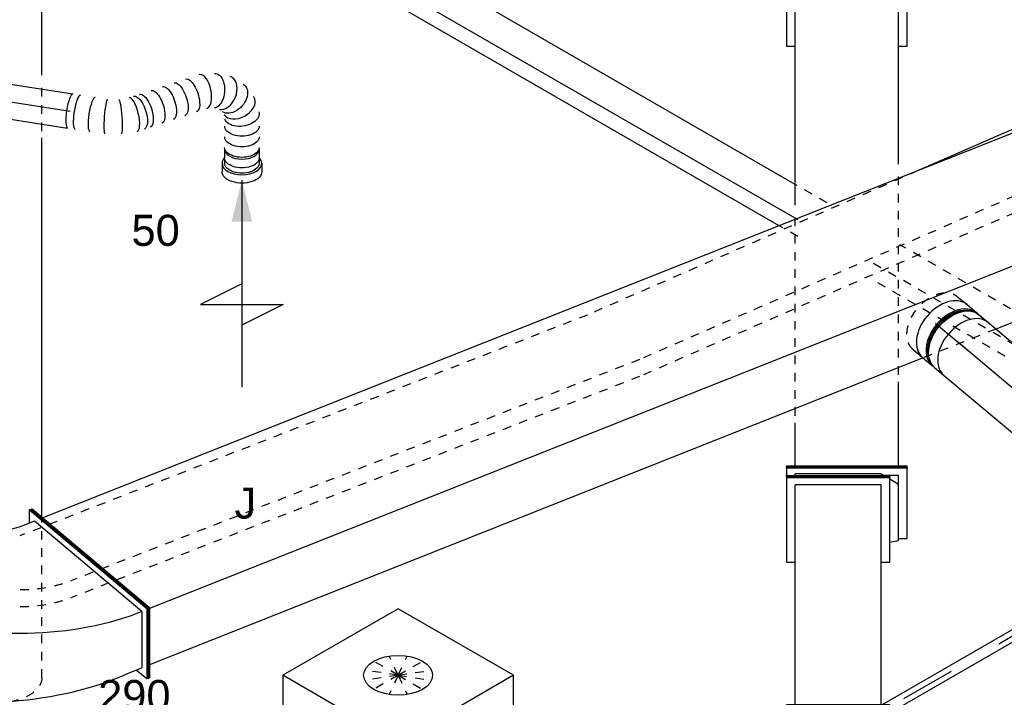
# Model space of a CAD drawing. Extents: x -238422 to 258194, y -34825 to 126331.
# Tile 52 of 239: x -37950 to -35096, y -31056 to -29092. Entities that reach past the tile are written whole.
import ezdxf
from ezdxf.enums import TextEntityAlignment as Align

# ---------------------------------------------------------------- set-up
doc = ezdxf.new("R2010")
doc.units = 0
doc.header["$LTSCALE"] = 50
doc.linetypes.add('CENTER2', pattern=[28.575, 19.05, -3.175, 3.175, -3.175])
doc.linetypes.add('STREEPJES', pattern=[0.1, 0.05, -0.05])
doc.layers.get('0').update_dxf_attribs({"linetype": 'CONTINUOUS'})
for name, color, linetype in [('EL6131--', 2, 'CONTINUOUS'), ('EM6131--', 1, 'CONTINUOUS'), ('lMcht aanvoer bestaand_PR', 1, 'CONTINUOUS'), ('lMcht retour bestaand_PR', 1, 'CONTINUOUS'), ('lucht aanvoer bestaand', 8, 'CONTINUOUS'), ('lucht aanvoer bestaand_HL', 1, 'CONTINUOUS'), ('lucht retour bestaand', 8, 'CONTINUOUS'), ('WL524---_D', 153, 'CONTINUOUS'), ('WL524---_HARTLIJN', 8, 'CONTINUOUS'), ('WL570---_RETOUR', 112, 'CONTINUOUS'), ('WL570---_RETOUR_HL', 8, 'CONTINUOUS'), ('WL570---_RETOUR_RST', 2, 'CONTINUOUS'), ('WL570---_TOEVOER_RST', 2, 'CONTINUOUS'), ('WL570---_TOEVOER_RST_HL', 1, 'CONTINUOUS'), ('WM570---_RETOUR_PR', 1, 'CONTINUOUS'), ('WM570---_RETOUR_RST_PR', 1, 'CONTINUOUS'), ('WM570---_TOEVOER_RST_PR', 1, 'CONTINUOUS')]:
    doc.layers.add(name, color=color, linetype=linetype)
doc.styles.add('BURO-018', font='ARIAL.TTF', dxfattribs={"height": 90})

# ---------------------------------------------------------------- blocks, each defined once
blk = doc.blocks.new('*U1466')
at = {"color": 8, "linetype": 'STREEPJES', "ltscale": 10}
for p, q in [((20.9, 16, -9736.3), (170.7, 16, -9736.3)), ((259.1, 16, -9736.3), (1046.3, 16, -9736.3)), ((1947.3, 16, -9736.3), (2156.2, 16, -9736.3)), ((2464.5, 16, -9736.3), (2669.1, 16, -9736.3)), ((20.9, -16, -9736.3), (170.1, -16, -9736.3)), ((256.3, -16, -9736.3), (1055.2, -16, -9736.3)), ((1958.9, -16, -9736.3), (2157.3, -16, -9736.3)), ((2330.4, -16, -9736.3), (2428.4, -16, -9736.3)), ((2503.4, -16, -9736.3), (2680.7, -16, -9736.3))]:
    blk.add_line(p, q, dxfattribs=at)
at = {"color": 0, "ltscale": 10}
for p, q in [((1046.3, 16, -9736.3), (1947.3, 16, -9736.3)), ((2156.2, 16, -9736.3), (2464.5, 16, -9736.3)), ((2669.1, 16, -9736.3), (2885.8, 16, -9736.3)), ((1055.2, -16, -9736.3), (1958.9, -16, -9736.3)), ((2157.3, -16, -9736.3), (2330.4, -16, -9736.3)), ((2428.4, -16, -9736.3), (2503.4, -16, -9736.3)), ((2680.7, -16, -9736.3), (2908.2, -16, -9736.3))]:
    blk.add_line(p, q, dxfattribs=at)
at = {"layer": 'WL524---_HARTLIJN', "linetype": 'CENTER2'}
blk.add_line((0, 0, -9736.3), (2908.2, 0, -9736.3), dxfattribs=at)
at = {"layer": 'WL524---_D', "color": 1, "style": 'BURO-018'}
blk.add_attdef('POSNR', text='', height=90, dxfattribs=at).set_placement((0, 0), align=Align.MIDDLE)
blk = doc.blocks.new('*U1473')
at = {"color": 8, "linetype": 'STREEPJES', "ltscale": 10}
for p, q in [((0, 125, -4102.3), (518.2, 125, -4102.3)), ((1622.9, 125, -4102.3), (1764.7, 125, -4102.3)), ((0, -125, -4102.3), (466.3, -125, -4102.3)), ((1584.2, -125, -4102.3), (1726, -125, -4102.3))]:
    blk.add_line(p, q, dxfattribs=at)
at = {"color": 0, "ltscale": 10}
for p, q in [((518.2, 125, -4102.3), (1602.9, 125, -4102.3)), ((1784.7, 125, -4102.3), (2059.4, 125, -4102.3)), ((2203.7, 125, -4102.3), (2857.7, 125, -4102.3)), ((466.3, -125, -4102.3), (1564.2, -125, -4102.3)), ((1746, -125, -4102.3), (2857.7, -125, -4102.3))]:
    blk.add_line(p, q, dxfattribs=at)
at = {"color": 8, "linetype": 'STREEPJES', "ltscale": 10, "extrusion": (-5.55112e-17, 1.11022e-16, -1)}
for start_param, end_param in [(1.590189, 3.141593), (0, 1.220229)]:
    blk.add_ellipse((0, 0, -4102.3), major_axis=(0, -125), ratio=0.57735, start_param=start_param, end_param=end_param, dxfattribs=at)
at = {"color": 0, "ltscale": 10}
for start_param, end_param in [(3.141593, 6.283185), (0, 3.141593)]:
    blk.add_ellipse((2857.7, 0, -4102.3), major_axis=(0, -125), ratio=0.57735, start_param=start_param, end_param=end_param, dxfattribs=at)
at = {"color": 0, "ltscale": 10, "extrusion": (-5.55112e-17, 1.11022e-16, -1)}
blk.add_ellipse((0, 0, -4102.3), major_axis=(0, -125), ratio=0.57735, start_param=1.220229, end_param=1.590189, dxfattribs=at)
at = {"layer": 'lucht aanvoer bestaand_HL', "linetype": 'CENTER2'}
blk.add_line((0, 0, -4102.3), (2857.7, 0, -4102.3), dxfattribs=at)
at = {"layer": 'lMcht aanvoer bestaand_PR', "color": 1, "style": 'BURO-018'}
blk.add_attdef('POSNR', text='', height=90, dxfattribs=at).set_placement((0, 0), align=Align.MIDDLE)
blk = doc.blocks.new('*U1479')
at = {"color": 0, "linetype": 'STREEPJES', "ltscale": 10}
for p, q in [((-39.9, 112, -6321.7), (1984.5, 112, -6321.7)), ((-59.5, 67.1, -6321.7), (1964.9, 67.1, -6321.7)), ((468.5, -112, -6321.7), (523, -112, -6321.7)), ((640.8, -112, -6321.7), (681.3, -112, -6321.7)), ((1018.1, -112, -6321.7), (2064.4, -112, -6321.7))]:
    blk.add_line(p, q, dxfattribs=at)
at = {"color": 0, "ltscale": 10}
for p, q in [((39.9, -112, -6321.7), (468.5, -112, -6321.7)), ((523, -112, -6321.7), (640.8, -112, -6321.7)), ((681.3, -112, -6321.7), (1018.1, -112, -6321.7))]:
    blk.add_line(p, q, dxfattribs=at)
at = {"layer": 'EM6131--', "color": 1, "style": 'BURO-018'}
blk.add_attdef('POSNR', text='', height=90, dxfattribs=at).set_placement((0, 0), align=Align.MIDDLE)
blk = doc.blocks.new('*U1664')
at = {"color": 0, "ltscale": 10}
blk.add_line((200.3, -29.1, -6456.2), (201, -28.8, -6456.2), dxfattribs=at)
at = {"color": 0, "ltscale": 10, "extrusion": (-3.90223e-17, -6.22082e-17, -1)}
for centre, major_axis, ratio, start_param, end_param in [((403.6, 121.9, -6456.2), (4.4, -50.1), 0.59215, 3.056054, 6.197647), ((339.4, 98, -6456.2), (-22.7, 44.5), 0.404898, 0, 3.141593), ((460.1, 109.2, -6456.2), (-27.5, -42.2), 0.698523, 3.012839, 6.154432), ((276.4, 65.9, -6456.2), (-22.7, 44.5), 0.404898, 0, 3.141593), ((307.9, 81.9, -6456.2), (-22.7, 44.5), 0.404898, 0, 3.141593), ((244.9, 49.8, -6456.2), (-22.7, 44.5), 0.404898, 0, 3.141593), ((197.6, 25.7, -6456.2), (-22.7, 44.5), 0.404898, 0, 3.141593), ((213.4, 33.7, -6456.2), (-22.7, 44.5), 0.404898, 0, 3.141593), ((493.6, 63.3, -6456.2), (48, 15.2), 0.621744, 6.188001, 9.329594), ((106.2, 0, -6456.2), (-3.8, 50), 0.107506, 3.133376, 6.274968), ((145, 6, -6456.2), (11.4, -48.8), 0.104946, 3.14961, 6.291202), ((498.4, 32.3, -6456.2), (49.4, 7.6), 0.57735, 0, 3.141593), ((503.1, 2, -6456.2), (49.4, 7.6), 0.57735, 0, 3.141593), ((507.7, -28.3, -6456.2), (49.4, 7.6), 0.57735, 0, 3.141593), ((512.4, -58.5, -6456.2), (49.4, 7.6), 0.57735, 0, 3.141593), ((514.8, -73.6, -6456.2), (49.4, 7.6), 0.57735, 0, 3.141593)]:
    blk.add_ellipse(centre, major_axis=major_axis, ratio=ratio, start_param=start_param, end_param=end_param, dxfattribs=at)
at = {"color": 0, "ltscale": 10}
for centre, major_axis, ratio, start_param, end_param in [((371.2, 114.3, -6456.2), (-17.3, 47.2), 0.475536, 6.225698, 6.340672), ((371.2, 114.3, -6456.2), (-17.3, 47.2), 0.475536, 3.19908, 6.225698), ((433.9, 120.2, -6456.2), (11.3, 49.1), 0.667859, 3.255103, 6.169675), ((433.9, 120.2, -6456.2), (11.3, 49.1), 0.667859, 6.169675, 6.396695), ((480.5, 89.9, -6456.2), (-40.6, -29.9), 0.682972, 0.120655, 3.020938), ((480.5, 89.9, -6456.2), (-40.6, -29.9), 0.682972, 3.020938, 3.262248), ((181.6, 17.5, -6456.2), (-19, 46.4), 0.310162, 3.16753, 6.257248), ((0, 0, -6456.2), (0, -50), 0.211325, 3.141593, 6.283185), ((21.8, 0, -6456.2), (0, -50), 0.211325, 3.141593, 6.283185), ((65.3, 0, -6456.2), (0, -50), 0.211325, 3.141593, 6.283185)]:
    blk.add_ellipse(centre, major_axis=major_axis, ratio=ratio, start_param=start_param, end_param=end_param, dxfattribs=at)
at = {"layer": 'lMcht aanvoer bestaand_PR', "color": 1, "style": 'BURO-018'}
blk.add_attdef('POSNR', text='', height=90, dxfattribs=at).set_placement((0, 0), align=Align.MIDDLE)
blk = doc.blocks.new('*U1665')
at = {"color": 0, "ltscale": 10}
for p, q in [((0, 50, -6360.5), (442.4, 50, -6360.5)), ((0, -50, -6360.5), (442.4, -50, -6360.5))]:
    blk.add_line(p, q, dxfattribs=at)
at = {"color": 0, "ltscale": 10, "extrusion": (-5.14476e-17, -2.32645e-16, -1)}
blk.add_ellipse((0, 0, -6360.5), major_axis=(0, -50), ratio=0.211325, start_param=0, end_param=3.141593, dxfattribs=at)
at = {"color": 0, "ltscale": 10}
blk.add_ellipse((442.4, 0, -6360.5), major_axis=(0, -50), ratio=0.211325, start_param=3.141593, end_param=6.283185, dxfattribs=at)
at = {"layer": 'lucht aanvoer bestaand_HL', "linetype": 'CENTER2'}
blk.add_line((0, 0, -6360.5), (442.4, 0, -6360.5), dxfattribs=at)
at = {"layer": 'lMcht aanvoer bestaand_PR', "color": 1, "style": 'BURO-018'}
blk.add_attdef('POSNR', text='', height=90, dxfattribs=at).set_placement((0, 0), align=Align.MIDDLE)
blk = doc.blocks.new('*U1668')
at = {"ltscale": 10}
blk.add_hatch(color=0, dxfattribs=at).paths.add_polyline_path([(49, 0), (169, 30), (169, -30)])
at = {"color": 0, "ltscale": 10}
for p, q in [((409, -120, -6150.8), (409, 120, -6150.8)), ((409, 120, -6150.8), (469, 0, -6150.8)), ((0, 57.5, -6150.8), (24.5, 57.5, -6150.8)), ((-40.8, 50, -6150.8), (0, 50, -6150.8)), ((49, 0, -6150.8), (649, 0, -6150.8)), ((349, 0, -6150.8), (409, -120, -6150.8)), ((-40.8, -50, -6150.8), (0, -50, -6150.8)), ((0, -57.5, -6150.8), (24.5, -57.5, -6150.8))]:
    blk.add_line(p, q, dxfattribs=at)
for centre, major_axis, start_param, end_param in [((0, 0, -6150.8), (0, 57.5), 0, 0.516475), ((0, 0, -6150.8), (0, 57.5), 3.141593, 6.283185), ((-40.8, 0, -6150.8), (0, 50), 3.141593, 6.283185), ((0, 0, -6150.8), (0, 57.5), 2.625118, 3.141593)]:
    blk.add_ellipse(centre, major_axis=major_axis, ratio=0.57735, start_param=start_param, end_param=end_param, dxfattribs=at)
at = {"color": 0, "ltscale": 10, "extrusion": (5.55112e-17, -1.11022e-16, -1)}
for centre, major_axis in [((24.5, 0, -6150.8), (0, 57.5)), ((0, 0, -6150.8), (0, 50))]:
    blk.add_ellipse(centre, major_axis=major_axis, ratio=0.57735, start_param=0, end_param=3.141593, dxfattribs=at)
at = {"layer": 'WL570---_RETOUR_RST', "color": 1, "style": 'BURO-018'}
for tag in ['MC', 'Q']:
    blk.add_attdef(tag, text='', height=90, dxfattribs=at).set_placement((0, 0), align=Align.MIDDLE)
at = {"layer": 'WM570---_RETOUR_RST_PR', "color": 1, "style": 'BURO-018'}
blk.add_attdef('POSNR', text='', height=90, dxfattribs=at).set_placement((0, 0), align=Align.MIDDLE)
blk = doc.blocks.new('*U1817')
at = {"color": 0, "ltscale": 10}
for p, q in [((-225.4, 278.6, -9050.5), (-337.6, 84.2, -9050.5)), ((160.8, 278.6, -9050.5), (-225.4, 278.6, -9050.5)), ((-32.3, -55.9, -9050.5), (-225.4, 278.6, -9050.5)), ((354, -55.9, -9050.5), (160.8, 278.6, -9050.5)), ((-329, 99, -9050.5), (-363.3, 99, -9050.5)), ((-48, -83.1, -9050.5), (-32.3, -55.9, -9050.5)), ((354, -55.9, -9050.5), (-32.3, -55.9, -9050.5)), ((245.8, -243.2, -9050.5), (354, -55.9, -9050.5)), ((267.4, -265.1, -9050.5), (250.3, -235.5, -9050.5))]:
    blk.add_line(p, q, dxfattribs=at)
at = {"color": 8, "linetype": 'STREEPJES', "ltscale": 10}
for p, q in [((64.3, 111.4, -9050.5), (-11.9, 172.6, -9050.5)), ((64.3, 111.4, -9050.5), (23.5, 182.1, -9050.5)), ((64.3, 111.4, -9050.5), (69.8, 172.6, -9050.5)), ((64.3, 111.4, -9050.5), (-26.8, 146.7, -9050.5)), ((64.3, 111.4, -9050.5), (114.6, 146.7, -9050.5)), ((-430.7, 95.5, -9050.5), (-428.7, 99, -9050.5)), ((-430.7, 95.5, -9050.5), (-187.8, -325.3, -9050.5)), ((-363.3, 99, -9050.5), (-428.7, 99, -9050.5)), ((-428.7, 99, -9050.5), (-185.8, -321.7, -9050.5)), ((64.3, 111.4, -9050.5), (-17.4, 111.4, -9050.5)), ((64.3, 111.4, -9050.5), (14, 76, -9050.5)), ((64.3, 111.4, -9050.5), (58.8, 50.1, -9050.5)), ((64.3, 111.4, -9050.5), (105.1, 40.7, -9050.5)), ((64.3, 111.4, -9050.5), (140.5, 50.1, -9050.5)), ((64.3, 111.4, -9050.5), (155.4, 76, -9050.5)), ((64.3, 111.4, -9050.5), (145.9, 111.4, -9050.5)), ((-337.6, 84.2, -9050.5), (-345.8, 70, -9050.5)), ((-345.8, 70, -9050.5), (-152.7, -264.5, -9050.5)), ((-152.7, -264.5, -9050.5), (-48, -83.1, -9050.5)), ((233.5, -264.5, -9050.5), (245.8, -243.2, -9050.5)), ((-152.7, -264.5, -9050.5), (233.5, -264.5, -9050.5)), ((300.1, -321.7, -9050.5), (267.4, -265.1, -9050.5)), ((-185.8, -321.7, -9050.5), (-187.8, -325.3, -9050.5)), ((-187.8, -325.3, -9050.5), (298, -325.3, -9050.5)), ((-185.8, -321.7, -9050.5), (300.1, -321.7, -9050.5)), ((298, -325.3, -9050.5), (300.1, -321.7, -9050.5))]:
    blk.add_line(p, q, dxfattribs=at)
at = {"color": 0, "ltscale": 10}
blk.add_ellipse((64.3, 111.4, -9050.5), major_axis=(86.6, -50), ratio=0.57735, dxfattribs=at)
at = {"layer": 'WL570---_TOEVOER_RST_HL', "linetype": 'CENTER2'}
blk.add_circle((0, 0, -9050.5), 0.075, dxfattribs=at)
at = {"layer": 'WL570---_TOEVOER_RST', "color": 1, "style": 'BURO-018'}
for tag in ['MC', 'Q']:
    blk.add_attdef(tag, text='', height=90, dxfattribs=at).set_placement((0, 0), align=Align.MIDDLE)
at = {"layer": 'WM570---_TOEVOER_RST_PR', "color": 1, "style": 'BURO-018'}
blk.add_attdef('POSNR', text='', height=90, dxfattribs=at).set_placement((0, 0), align=Align.MIDDLE)
blk = doc.blocks.new('*U1822')
at = {"color": 0, "ltscale": 10}
for p, q in [((-320.7, 100.5, -9047.6), (-245.4, 290.2, -9047.6)), ((-316.2, 100.5, -9047.6), (-241, 290.2, -9047.6)), ((-245.4, 290.2, -9047.6), (-241, 290.2, -9047.6)), ((-241, 290.2, -9047.6), (-222, 255, -9047.6)), ((-299.9, 103.2, -9047.6), (-239.7, 255, -9047.6)), ((-199.8, 255, -9047.6), (-239.7, 255, -9047.6)), ((-179.2, 255.6, -9047.6), (-199.8, 255, -9047.6)), ((-158.3, 255.8, -9047.6), (-179.2, 255.6, -9047.6)), ((-137.2, 255.5, -9047.6), (-158.3, 255.8, -9047.6)), ((-115.9, 254.6, -9047.6), (-137.2, 255.5, -9047.6)), ((-94.4, 253.3, -9047.6), (-115.9, 254.6, -9047.6)), ((-72.8, 251.4, -9047.6), (-94.4, 253.3, -9047.6)), ((-51, 249, -9047.6), (-72.8, 251.4, -9047.6)), ((-29.1, 246.1, -9047.6), (-51, 249, -9047.6)), ((-7.2, 242.8, -9047.6), (-29.1, 246.1, -9047.6)), ((14.8, 238.9, -9047.6), (-7.2, 242.8, -9047.6)), ((36.8, 234.6, -9047.6), (14.8, 238.9, -9047.6)), ((58.8, 229.7, -9047.6), (36.8, 234.6, -9047.6)), ((80.8, 224.5, -9047.6), (58.8, 229.7, -9047.6)), ((102.7, 218.7, -9047.6), (80.8, 224.5, -9047.6)), ((124.6, 212.5, -9047.6), (102.7, 218.7, -9047.6)), ((143.8, 206.9, -9047.6), (124.6, 212.5, -9047.6)), ((163, 201.4, -9047.6), (143.8, 206.9, -9047.6)), ((182.3, 195.8, -9047.6), (163, 201.4, -9047.6)), ((183.9, -24.6, -9047.6), (274.2, 203.1, -9047.6)), ((188.7, -26.2, -9047.6), (279, 201.5, -9047.6)), ((279, 201.5, -9047.6), (274.2, 203.1, -9047.6)), ((201.5, 190.2, -9047.6), (182.3, 195.8, -9047.6)), ((220.8, 184.7, -9047.6), (201.5, 190.2, -9047.6)), ((220.8, 184.7, -9047.6), (261.4, 170.7, -9047.6)), ((-320.7, 100.5, -9047.6), (-316.2, 100.5, -9047.6)), ((-110.1, -290.2, -9047.6), (-320.7, 100.5, -9047.6)), ((-105.7, -290.2, -9047.6), (-316.2, 100.5, -9047.6)), ((-299.9, 103.2, -9047.6), (-260, 103.2, -9047.6)), ((-299.9, 103.2, -9047.6), (-106.9, -255, -9047.6)), ((-260, 103.2, -9047.6), (-240.2, 101.9, -9047.6)), ((-240.2, 101.9, -9047.6), (-220, 100.2, -9047.6)), ((-220, 100.2, -9047.6), (-199.7, 98, -9047.6)), ((-199.7, 98, -9047.6), (-179.1, 95.2, -9047.6)), ((-179.1, 95.2, -9047.6), (-158.4, 92, -9047.6)), ((-158.4, 92, -9047.6), (-137.5, 88.2, -9047.6)), ((-137.5, 88.2, -9047.6), (-116.5, 83.9, -9047.6)), ((-116.5, 83.9, -9047.6), (-95.3, 79.2, -9047.6)), ((-95.3, 79.2, -9047.6), (-74.1, 73.9, -9047.6)), ((-74.1, 73.9, -9047.6), (-52.9, 68.1, -9047.6)), ((-52.9, 68.1, -9047.6), (-31.6, 61.9, -9047.6)), ((-31.6, 61.9, -9047.6), (-10.4, 55.2, -9047.6)), ((-10.4, 55.2, -9047.6), (10.8, 48, -9047.6)), ((10.8, 48, -9047.6), (32, 40.3, -9047.6)), ((32, 40.3, -9047.6), (53.1, 32.2, -9047.6)), ((53.1, 32.2, -9047.6), (71.6, 24.8, -9047.6)), ((71.6, 24.8, -9047.6), (90, 17.3, -9047.6)), ((90, 17.3, -9047.6), (108.5, 9.8, -9047.6)), ((108.5, 9.8, -9047.6), (127, 2.4, -9047.6)), ((127, 2.4, -9047.6), (145.5, -5.1, -9047.6)), ((107.2, -334.7, -9047.6), (183.9, -24.6, -9047.6)), ((111.9, -336.4, -9047.6), (188.7, -26.2, -9047.6)), ((122.9, -303.3, -9047.6), (192.7, -21.4, -9047.6)), ((186.1, -19.1, -9047.6), (145.5, -5.1, -9047.6)), ((188.7, -26.2, -9047.6), (183.9, -24.6, -9047.6)), ((-106.9, -255, -9047.6), (-59.4, -255, -9047.6)), ((-91.7, -255, -9047.6), (-105.7, -290.2, -9047.6)), ((-59.4, -255, -9047.6), (-52.1, -255.9, -9047.6)), ((-52.1, -255.9, -9047.6), (-44.8, -256.9, -9047.6)), ((-44.8, -256.9, -9047.6), (-37.5, -257.8, -9047.6)), ((-37.5, -257.8, -9047.6), (-30.2, -258.7, -9047.6)), ((-30.2, -258.7, -9047.6), (-22.8, -259.7, -9047.6)), ((-22.8, -259.7, -9047.6), (-15.5, -260.6, -9047.6)), ((-15.5, -260.6, -9047.6), (-8.2, -261.6, -9047.6)), ((-8.2, -261.6, -9047.6), (-0.9, -262.5, -9047.6)), ((-0.9, -262.5, -9047.6), (6.4, -263.5, -9047.6)), ((6, -264.4, -9047.6), (12.6, -265.5, -9047.6)), ((12.6, -265.5, -9047.6), (19.4, -266.9, -9047.6)), ((19.4, -266.9, -9047.6), (26.3, -268.5, -9047.6)), ((26.3, -268.5, -9047.6), (33.3, -270.4, -9047.6)), ((33.3, -270.4, -9047.6), (40.3, -272.5, -9047.6)), ((40.3, -272.5, -9047.6), (47.4, -274.9, -9047.6)), ((47.4, -274.9, -9047.6), (54.5, -277.6, -9047.6)), ((54.5, -277.6, -9047.6), (61.6, -280.5, -9047.6)), ((61.6, -280.5, -9047.6), (68.7, -283.6, -9047.6)), ((68.7, -283.6, -9047.6), (75.8, -287, -9047.6)), ((-110.1, -290.2, -9047.6), (-105.7, -290.2, -9047.6)), ((115.6, -300.8, -9047.6), (75.8, -287, -9047.6)), ((111.9, -336.4, -9047.6), (107.2, -334.7, -9047.6)), ((119.5, -317.4, -9047.6), (111.9, -336.4, -9047.6))]:
    blk.add_line(p, q, dxfattribs=at)
at = {"color": 8, "linetype": 'STREEPJES', "ltscale": 10}
for p, q in [((279, 201.5, -9047.6), (202.2, -108.7, -9047.6)), ((267.9, 168.4, -9047.6), (192.7, -21.4, -9047.6)), ((198.2, -113.5, -9047.6), (267.9, 168.4, -9047.6)), ((202.2, -108.7, -9047.6), (119.5, -317.4, -9047.6)), ((198.2, -113.5, -9047.6), (122.9, -303.3, -9047.6))]:
    blk.add_line(p, q, dxfattribs=at)
at = {"layer": 'lMcht retour bestaand_PR', "color": 1, "style": 'BURO-018'}
blk.add_attdef('POSNR', text='', height=90, dxfattribs=at).set_placement((0, 0), align=Align.MIDDLE)
blk = doc.blocks.new('*U1823')
at = {"color": 0, "ltscale": 10}
for p, q in [((2969.9, 100.5, -7329.7), (3045.2, 290.2, -7329.7)), ((2974.4, 100.5, -7329.7), (3049.6, 290.2, -7329.7)), ((3049.6, 290.2, -7329.7), (3045.2, 290.2, -7329.7)), ((-62, 255, -7329.7), (392.2, 255, -7329.7)), ((619.4, 255, -7329.7), (3031.2, 255, -7329.7)), ((-122.2, 103.2, -7329.7), (2971, 103.2, -7329.7)), ((2974.4, 100.5, -7329.7), (2969.9, 100.5, -7329.7)), ((3180.5, -290.2, -7329.7), (2969.9, 100.5, -7329.7)), ((3184.9, -290.2, -7329.7), (2974.4, 100.5, -7329.7)), ((86.1, -255, -7329.7), (3161.5, -255, -7329.7)), ((3184.9, -290.2, -7329.7), (3180.5, -290.2, -7329.7))]:
    blk.add_line(p, q, dxfattribs=at)
at = {"color": 8, "linetype": 'STREEPJES', "ltscale": 10}
blk.add_line((392.2, 255, -7329.7), (619.4, 255, -7329.7), dxfattribs=at)
at = {"layer": 'lMcht retour bestaand_PR', "color": 1, "style": 'BURO-018'}
blk.add_attdef('POSNR', text='', height=90, dxfattribs=at).set_placement((0, 0), align=Align.MIDDLE)
blk = doc.blocks.new('*U1863')
at = {"color": 0, "ltscale": 10}
for p, q in [((122.5, 150, -9543.9), (125.4, 150, -9543.9)), ((122.5, -150, -9543.9), (122.5, 150, -9543.9)), ((125.4, -150, -9543.9), (125.4, 150, -9543.9)), ((783.6, 150, -9543.9), (538.7, 150, -9543.9)), ((538.7, 150, -9543.9), (538.7, 125, -9543.9)), ((786.5, 150, -9543.9), (783.6, 150, -9543.9)), ((783.6, -150, -9543.9), (783.6, 150, -9543.9)), ((786.5, -150, -9543.9), (786.5, 150, -9543.9)), ((125.4, 125, -9543.9), (763.2, 125, -9543.9)), ((763.2, -125, -9543.9), (763.2, 125, -9543.9)), ((125.4, -125, -9543.9), (763.2, -125, -9543.9)), ((538.7, -125, -9543.9), (538.7, -150, -9543.9)), ((122.5, -150, -9543.9), (125.4, -150, -9543.9)), ((538.7, -150, -9543.9), (783.6, -150, -9543.9)), ((786.5, -150, -9543.9), (783.6, -150, -9543.9))]:
    blk.add_line(p, q, dxfattribs=at)
at = {"layer": 'lMcht aanvoer bestaand_PR', "color": 1, "style": 'BURO-018'}
blk.add_attdef('POSNR', text='', height=90, dxfattribs=at).set_placement((0, 0), align=Align.MIDDLE)
blk = doc.blocks.new('*U1875')
at = {"color": 0, "ltscale": 10}
for p, q in [((-89.4, 150, -8305.2), (-86.5, 150, -8305.2)), ((-89.4, -150, -8305.2), (-89.4, 150, -8305.2)), ((-86.5, -150, -8305.2), (-86.5, 150, -8305.2)), ((-64.1, 150, -8305.2), (-86.5, 150, -8305.2)), ((-61.2, 150, -8305.2), (-64.1, 150, -8305.2)), ((-64.1, -200, -8305.2), (-64.1, 150, -8305.2)), ((-61.2, -200, -8305.2), (-61.2, 150, -8305.2)), ((-86.5, 125, -8305.2), (-80.9, 125, -8305.2)), ((-80.9, -125, -8305.2), (-80.9, 125, -8305.2)), ((-80.9, -125, -8305.2), (-86.5, -125, -8305.2)), ((-80.9, -125, -8305.2), (-86.5, -134.4, -8305.2)), ((-84.5, -131.1, -8305.2), (-84.5, -175, -8305.2)), ((-279.4, -150, -8305.2), (-273.8, -175, -8305.2)), ((-95.7, -150, -8305.2), (-110.5, -175, -8305.2)), ((-89.4, -150, -8305.2), (-86.5, -150, -8305.2)), ((-273.8, -175, -8305.2), (-110.5, -175, -8305.2)), ((-268.2, -175, -8305.2), (-268.2, -200, -8305.2)), ((-110.5, -175, -8305.2), (-84.5, -175, -8305.2)), ((-268.2, -200, -8305.2), (-64.1, -200, -8305.2)), ((-61.2, -200, -8305.2), (-64.1, -200, -8305.2))]:
    blk.add_line(p, q, dxfattribs=at)
at = {"layer": 'lMcht aanvoer bestaand_PR', "color": 1, "style": 'BURO-018'}
blk.add_attdef('POSNR', text='', height=90, dxfattribs=at).set_placement((0, 0), align=Align.MIDDLE)
blk = doc.blocks.new('*U1876')
at = {"color": 0, "ltscale": 10}
for p, q in [((102.1, 175, -8189.7), (104.9, 175, -8189.7)), ((102.1, -175, -8189.7), (102.1, 175, -8189.7)), ((104.9, -175, -8189.7), (104.9, 175, -8189.7)), ((1526.2, 175, -8189.7), (1322.1, 175, -8189.7)), ((1322.1, 175, -8189.7), (1322.1, 150, -8189.7)), ((1529.1, 175, -8189.7), (1526.2, 175, -8189.7)), ((1526.2, -175, -8189.7), (1526.2, 175, -8189.7)), ((1529.1, -175, -8189.7), (1529.1, 175, -8189.7)), ((104.9, 150, -8189.7), (230.2, 150, -8189.7)), ((860.6, 150, -8189.7), (1505.8, 150, -8189.7)), ((1505.8, -150, -8189.7), (1505.8, 150, -8189.7)), ((104.9, -150, -8189.7), (349.2, -150, -8189.7)), ((979.6, -150, -8189.7), (1505.8, -150, -8189.7)), ((1322.1, -150, -8189.7), (1322.1, -175, -8189.7)), ((102.1, -175, -8189.7), (104.9, -175, -8189.7)), ((1322.1, -175, -8189.7), (1526.2, -175, -8189.7)), ((1529.1, -175, -8189.7), (1526.2, -175, -8189.7))]:
    blk.add_line(p, q, dxfattribs=at)
at = {"color": 8, "linetype": 'STREEPJES', "ltscale": 10}
for p, q in [((250.2, 150, -8189.7), (840.6, 150, -8189.7)), ((369.2, -150, -8189.7), (959.6, -150, -8189.7))]:
    blk.add_line(p, q, dxfattribs=at)
at = {"layer": 'lMcht aanvoer bestaand_PR', "color": 1, "style": 'BURO-018'}
blk.add_attdef('POSNR', text='', height=90, dxfattribs=at).set_placement((0, 0), align=Align.MIDDLE)
blk = doc.blocks.new('*U2013')
at = {"color": 0, "ltscale": 10}
for p, q in [((0, 100, -7919.8), (643.3, 100, -7919.8)), ((716.2, 100, -7919.8), (871.4, 100, -7919.8)), ((0, -100, -7919.8), (871.4, -100, -7919.8))]:
    blk.add_line(p, q, dxfattribs=at)
at = {"color": 0, "ltscale": 10, "extrusion": (-4.487e-17, -2.55255e-16, -1)}
blk.add_ellipse((0, 0, -7919.8), major_axis=(0, -100), ratio=0.673008, start_param=0, end_param=3.141593, dxfattribs=at)
at = {"color": 0, "ltscale": 10}
for start_param, end_param in [(3.141593, 6.283185), (2.926338, 3.141593), (0, 0.215255)]:
    blk.add_ellipse((871.4, 0, -7919.8), major_axis=(0, -100), ratio=0.673008, start_param=start_param, end_param=end_param, dxfattribs=at)
at = {"layer": 'WL570---_RETOUR_HL', "linetype": 'CENTER2'}
blk.add_line((0, 0, -7919.8), (871.4, 0, -7919.8), dxfattribs=at)
at = {"layer": 'WM570---_RETOUR_PR', "color": 1, "style": 'BURO-018'}
blk.add_attdef('POSNR', text='', height=90, dxfattribs=at).set_placement((0, 0), align=Align.MIDDLE)
blk = doc.blocks.new('*U2020')
at = {"color": 0, "ltscale": 10}
for p, q in [((-40.3, 100, -7914.5), (-3.7, 100, -7914.5)), ((3.7, 100, -7914.5), (40.3, 100, -7914.5)), ((-40.3, -100, -7914.5), (-3.7, -100, -7914.5)), ((3.7, -100, -7914.5), (40.3, -100, -7914.5))]:
    blk.add_line(p, q, dxfattribs=at)
for centre, major_axis, start_param, end_param in [((-40.3, 0, -7914.5), (0, -100), 3.141593, 6.283185), ((-3.7, 0, -7914.5), (0, -100), 3.141593, 6.338163), ((-3.7, 0, -7914.5), (0, -95), 3.56305, 5.861728), ((3.7, 0, -7914.5), (0, -100), 3.141593, 6.283185), ((40.3, 0, -7914.5), (0, -100), 3.141593, 6.283185), ((-3.7, 0, -7914.5), (0, -100), 3.086615, 3.138451)]:
    blk.add_ellipse(centre, major_axis=major_axis, ratio=0.673008, start_param=start_param, end_param=end_param, dxfattribs=at)
at = {"layer": 'WL570---_RETOUR_HL', "linetype": 'CENTER2'}
blk.add_line((-40.3, 0, -7914.5), (40.3, 0, -7914.5), dxfattribs=at)
at = {"layer": 'WM570---_RETOUR_PR', "color": 1, "style": 'BURO-018'}
blk.add_attdef('POSNR', text='', height=90, dxfattribs=at).set_placement((0, 0), align=Align.MIDDLE)
blk = doc.blocks.new('*U2021')
at = {"color": 0, "ltscale": 10}
for p, q in [((0, 100, -7845.2), (35.9, 100, -7845.2)), ((51.5, 95, -7845.2), (58.9, 95, -7845.2)), ((56.9, 95, -7845.2), (54.2, 96.2, -7845.2)), ((0, -100, -7845.2), (35.9, -100, -7845.2)), ((51.5, -95, -7845.2), (58.9, -95, -7845.2)), ((54.2, -96.2, -7845.2), (56.9, -95, -7845.2))]:
    blk.add_line(p, q, dxfattribs=at)
at = {"color": 8, "linetype": 'STREEPJES', "ltscale": 10, "extrusion": (-5.49667e-17, -1.18713e-16, -1)}
blk.add_ellipse((0, 0, -7845.2), major_axis=(0, -100), ratio=0.673008, start_param=0, end_param=3.141593, dxfattribs=at)
at = {"color": 0, "ltscale": 10}
for centre, major_axis, start_param, end_param in [((35.9, 0, -7845.2), (0, -100), 3.141593, 6.283185), ((72.5, 0, -7845.2), (0, -95), 3.56305, 5.861728)]:
    blk.add_ellipse(centre, major_axis=major_axis, ratio=0.673008, start_param=start_param, end_param=end_param, dxfattribs=at)
at = {"layer": 'WL570---_RETOUR_HL', "linetype": 'CENTER2'}
blk.add_line((0, 0, -7845.2), (35.9, 0, -7845.2), dxfattribs=at)
at = {"layer": 'WM570---_RETOUR_PR', "color": 1, "style": 'BURO-018'}
blk.add_attdef('POSNR', text='', height=90, dxfattribs=at).set_placement((0, 0), align=Align.MIDDLE)
blk = doc.blocks.new('*U2053')
at = {"color": 0, "linetype": 'STREEPJES', "ltscale": 10}
for p, q in [((-38, 110.4, -7470.3), (1727.3, 110.4, -7470.3)), ((-55.8, 64.8, -7470.3), (1709.6, 64.8, -7470.3)), ((38, -110.4, -7470.3), (1803.3, -110.4, -7470.3))]:
    blk.add_line(p, q, dxfattribs=at)
at = {"layer": 'EM6131--', "color": 1, "style": 'BURO-018'}
blk.add_attdef('POSNR', text='', height=90, dxfattribs=at).set_placement((0, 0), align=Align.MIDDLE)
blk = doc.blocks.new('*U2054')
at = {"color": 0, "linetype": 'STREEPJES', "ltscale": 10}
for centre in [(-48, 116.7, -8426.5), (-23.5, 74.2, -8426.5)]:
    blk.add_ellipse(centre, major_axis=(233.8, 135), ratio=0.57735, start_param=3.926991, end_param=5.305801, dxfattribs=at)
at = {"layer": 'EM6131--', "color": 1, "style": 'BURO-018'}
blk.add_attdef('POSNR', text='', height=90, dxfattribs=at).set_placement((0, 0), align=Align.MIDDLE)
blk = doc.blocks.new('*U2059')
at = {"color": 0, "linetype": 'STREEPJES', "ltscale": 10}
for p, q in [((12.2, 63.6, -6953.7), (75, 63.6, -6953.7)), ((36.7, 21.2, -6953.7), (45.8, 21.2, -6953.7)), ((-12.2, -63.6, -6953.7), (94.8, -63.6, -6953.7))]:
    blk.add_line(p, q, dxfattribs=at)
at = {"color": 0, "ltscale": 10}
for p, q in [((75, 63.6, -6953.7), (2542.1, 63.6, -6953.7)), ((45.8, 21.2, -6953.7), (2566.6, 21.2, -6953.7)), ((94.8, -63.6, -6953.7), (2615.6, -63.6, -6953.7))]:
    blk.add_line(p, q, dxfattribs=at)
at = {"layer": 'EM6131--', "color": 1, "style": 'BURO-018'}
blk.add_attdef('POSNR', text='', height=90, dxfattribs=at).set_placement((0, 0), align=Align.MIDDLE)
blk = doc.blocks.new('*U2060')
at = {"color": 0, "linetype": 'STREEPJES', "ltscale": 10}
for p, q in [((4274.8, 63.6, -10634.8), (4974.3, 63.6, -10634.8)), ((4514.3, 21.2, -10634.8), (4998.8, 21.2, -10634.8)), ((4529.8, -63.6, -10634.8), (4949.8, -63.6, -10634.8))]:
    blk.add_line(p, q, dxfattribs=at)
at = {"layer": 'EM6131--', "color": 1, "style": 'BURO-018'}
blk.add_attdef('POSNR', text='', height=90, dxfattribs=at).set_placement((0, 0), align=Align.MIDDLE)

msp = doc.modelspace()

# ---------------------------------------------------------------- block references
at = {"layer": 'EL6131--'}
for name, p, rotation in [('*U2059', (-35652.50125, -29671.49882, 6953.65743), 150.0000000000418), ('*U1479', (-34368.22816, -29224.62078, 6321.67645), 203.5797582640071), ('*U2060', (-31144.03423, -32274.46347, 10634.80534), 150.0000000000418), ('*U2053', (-36229.35946, -30036.81226, 7470.28865), 201.2627717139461), ('*U2054', (-37966.78049, -30712.93121, 8426.46523), 330.0000000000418)]:
    msp.add_blockref(name, p, dxfattribs=dict(at, rotation=rotation))
at = {"layer": 'lucht aanvoer bestaand'}
for name, p, rotation in [('*U1473', (-38010.86849, -30998.82205, 4102.27724), 90), ('*U1876', (-35552.81437, -30490.3904, 8189.6873), 89.99999999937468), ('*U1664', (-37803.41511, -29356.4779, 6456.18905), 351.2060231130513), ('*U1665', (-38240.64402, -29288.83835, 6360.53228), 351.2060231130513), ('*U1875', (-35577.81437, -30327.09109, 8305.15735), 89.99999999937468), ('*U1863', (-35577.81437, -31202.99799, 9543.87678), 89.99999999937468)]:
    msp.add_blockref(name, p, dxfattribs=dict(at, rotation=rotation))
at = {"layer": 'lucht retour bestaand', "rotation": 201.6330533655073}
for name, p in [('*U1823', (-34849.92885, -29606.71998, 7329.70004)), ('*U1822', (-37912.85756, -30821.46368, 9047.60705))]:
    msp.add_blockref(name, p, dxfattribs=at)
at = {"layer": 'WL524---_D', "rotation": 29.99999999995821}
msp.add_blockref('*U1466', (-36349.65898, -31614.64699, 9736.32495), dxfattribs=at)
at = {"layer": 'WL570---_RETOUR', "rotation": 319.9533862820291}
for name, p in [('*U2021', (-35296.27186, -29971.19998, 7845.1526)), ('*U2020', (-35237.95263, -30020.21654, 7914.47247)), ('*U2013', (-35233.50058, -30023.95842, 7919.7643))]:
    msp.add_blockref(name, p, dxfattribs=at)
at = {"layer": 'WL570---_RETOUR_RST'}
ref = msp.add_blockref('*U1668', (-37305.95686, -29507.95601, 6150.79621), dxfattribs=dict(at, rotation=270))
ref.add_attrib('Q', '50', dxfattribs={"color": 1, "height": 90, "style": 'BURO-018'}).set_placement((-37555.95686, -29702.27453), align=Align.MIDDLE)
at = {"layer": 'WL570---_TOEVOER_RST'}
ref = msp.add_blockref('*U1817', (-36853.16506, -31120.49316, 9050.47627), dxfattribs=dict(at, rotation=29.99999999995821))
ref.add_attrib('Q', '290', dxfattribs={"color": 1, "height": 90, "style": 'BURO-018'}).set_placement((-37617.69256, -31050.59894), align=Align.MIDDLE)
ref.add_attrib('MC', 'J', dxfattribs={"color": 1, "height": 90, "style": 'BURO-018'}).set_placement((-37295.95898, -30493.34003), align=Align.MIDDLE)

doc.saveas('drawing.dxf')
